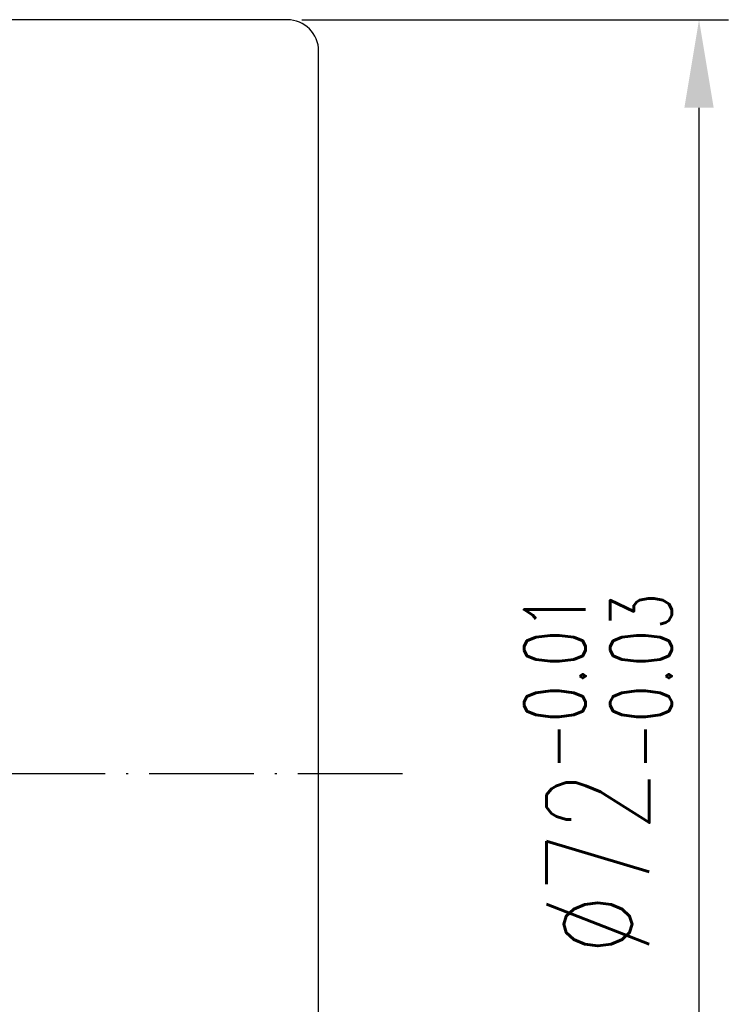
# Model space of a CAD drawing. Extents: x 875 to 1184, y 58 to 234.
# Tile 59 of 59: x 1150 to 1184, y 138 to 185. Entities that reach past the tile are written whole.
import ezdxf

# ---------------------------------------------------------------- set-up
doc = ezdxf.new("R2010")
doc.units = 0
doc.header["$MEASUREMENT"] = 0
doc.linetypes.add('CL-5', pattern=[7.1, 5, -1, 0.1, -1])
for name, color, linetype in [('CL', 1, 'CL-5'), ('DIM', 4, 'CONTINUOUS'), ('OUT', 3, 'CONTINUOUS')]:
    doc.layers.add(name, color=color, linetype=linetype)
doc.styles.add('CHN', font='SIMPLEX.shx', dxfattribs={"width": 0.7, "bigfont": 'CHINESET.shx'})
doc.dimstyles.get("Standard").update_dxf_attribs({"dimscale": 0, "dimtxt": 4, "dimasz": 3, "dimexe": 1, "dimexo": 0.5, "dimgap": 1, "dimtad": 1, "dimdsep": 46, "dimtxsty": 'CHN', "dimcen": 0.09, "dimclrd": 256, "dimclre": 256, "dimclrt": 256, "dimadec": 0, "dimazin": 0, "dimtp": 1, "dimtm": 1, "dimtfac": 0.6, "dimtix": 1, "dimtmove": 2, "dimatfit": 3, "dimfxl": 1, "dimtvp": 0.85, "dimtolj": 1, "dimarcsym": 0})

# ---------------------------------------------------------------- blocks, each defined once
blk = doc.blocks.new('*D47')
at = {"layer": 'DIM', "color": 0, "lineweight": -2, "transparency": 16777216}
for p, q in [((1163.293, 184.647), (1183.664, 184.647)), ((1182.264, 116.847), (1182.264, 180.447)), ((1163.293, 112.647), (1183.664, 112.647))]:
    blk.add_line(p, q, dxfattribs=at)
at = {"layer": 'DIM', "color": 0, "transparency": 16777216}
for points in [[(1181.564, 180.447), (1182.964, 180.447), (1182.264, 184.647)], [(1181.564, 116.847), (1182.964, 116.847), (1182.264, 112.647)]]:
    blk.add_solid(points, dxfattribs=at)
at = {"layer": 'DIM', "color": 0, "transparency": 16777216, "insert": (1177.434, 148.647), "char_height": 4.9, "attachment_point": 5, "rotation": 90, "style": 'CHN'}
blk.add_mtext('\\A1;%%C72{\\H2.94;\\S-0.01^ -0.03;}', dxfattribs=at)

msp = doc.modelspace()

# ---------------------------------------------------------------- linework, layer by layer
at = {"layer": 'CL', "color": 7}
msp.add_line((1168.093, 148.647), (1072.117, 148.647), dxfattribs=at)
at = {"layer": 'OUT', "color": 7, "ltscale": 5}
for p, q in [((1162.593, 184.647), (1094.093, 184.647)), ((1164.093, 114.147), (1164.093, 183.147))]:
    msp.add_line(p, q, dxfattribs=at)
msp.add_arc((1162.593, 183.147), 1.5, 0, 90, dxfattribs=at)

# ---------------------------------------------------------------- dimensions: what is measured, and where the dimension line sits
at = {"layer": 'DIM', "color": 0}
dim = msp.add_linear_dim(base=(1182.264, 184.647), p1=(1162.593, 112.647), p2=(1162.593, 184.647), angle=90, text='%%C<>', dimstyle='STANDARD', override={"dimscale": 1.4, "dimtxt": 3.5, "dimclrd": 0, "dimclre": 0, "dimclrt": 0, "dimtol": 1, "dimtp": -0.01, "dimtm": 0.03, "dimtmove": 0}, dxfattribs=at)
dim.commit()
dim.dimension.update_dxf_attribs({"geometry": '*D47', "text_midpoint": (1177.434, 148.647)})

doc.saveas('drawing.dxf')
